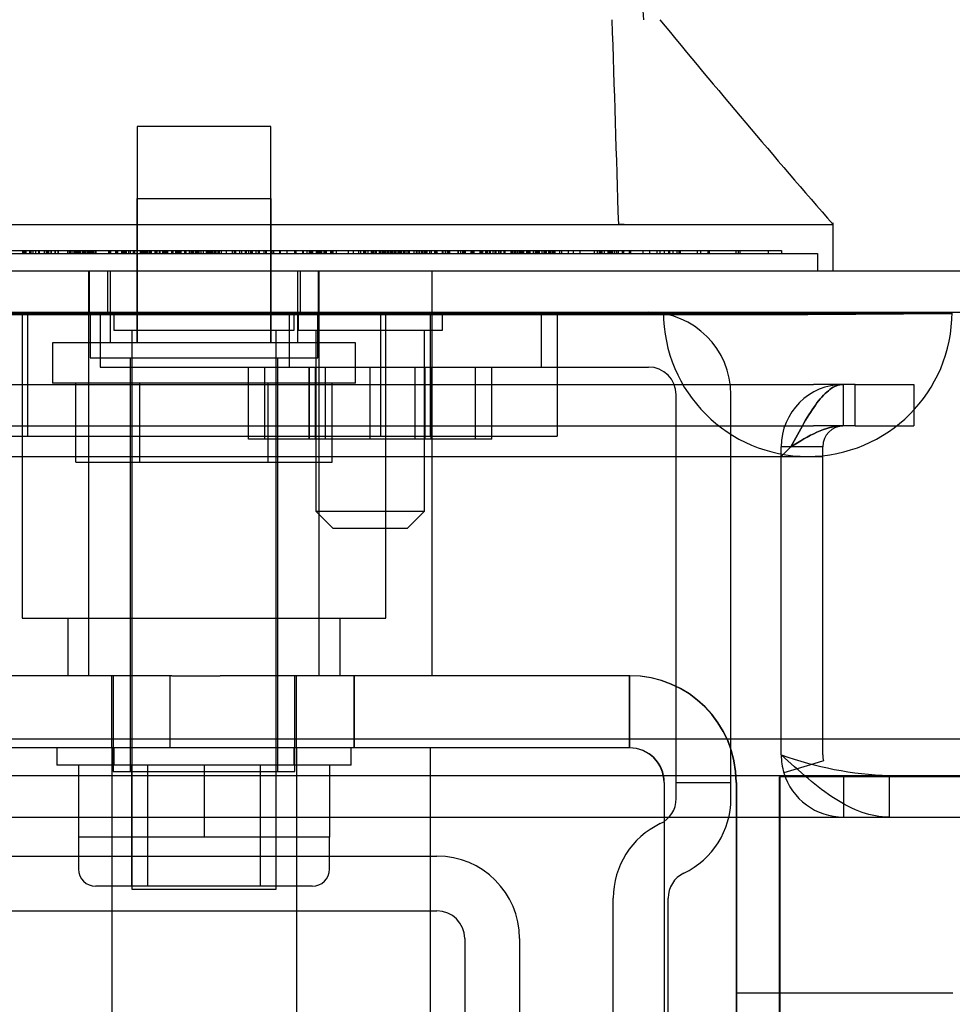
# Model space of a CAD drawing. Header units: inches. Extents: x 1 to 240, y -1 to 159.
# Tile 6 of 103: x 75.39 to 77, y 30.87 to 32.58. Entities that reach past the tile are written whole.
import ezdxf
from ezdxf.enums import TextEntityAlignment as Align
from ezdxf.lldxf.tags import DXFTag

# ---------------------------------------------------------------- set-up
doc = ezdxf.new("R2010")
doc.units = ezdxf.units.IN
doc.header["$MEASUREMENT"] = 0
for name, color, linetype in [('COM43552', 7, 'Continuous'), ('COM43581', 7, 'Continuous'), ('COM54932', 7, 'Continuous'), ('COM55891', 7, 'Continuous'), ('COM56175', 7, 'Continuous'), ('COM70219', 7, 'Continuous'), ('COM70657-10', 7, 'Continuous'), ('Default', 7, 'Continuous'), ('HAN13060', 7, 'Continuous'), ('HAN13060_SCREW', 7, 'Continuous'), ('HAN_NUT', 7, 'Continuous'), ('LAB20180', 7, 'Continuous'), ('LOC13320', 7, 'Continuous'), ('NTS16699', 7, 'Continuous'), ('NTS17050', 7, 'Continuous'), ('ROL87452', 7, 'Continuous'), ('SCS86714', 7, 'Continuous'), ('SPC87323', 7, 'Continuous'), ('STD21879', 7, 'Continuous'), ('STD26057', 7, 'Continuous'), ('WAM30029', 7, 'Continuous')]:
    doc.layers.add(name, color=color, linetype=linetype)
doc.styles.add('SEACAD_Times_New_Roman', font='times.ttf')
tags = doc.linetypes.add('HIDDEN2', pattern=[0.1875, 0.125, -0.0625]).pattern_tags.tags
tags[6:7] = [DXFTag(74, 4), DXFTag(75, 0), DXFTag(340, '0'), DXFTag(46, 0.0), DXFTag(50, 0.0), DXFTag(44, 0.0), DXFTag(45, 0.0)]
tags[4:5] = [DXFTag(74, 4), DXFTag(75, 0), DXFTag(340, '0'), DXFTag(46, 0.0), DXFTag(50, 0.0), DXFTag(44, 0.0), DXFTag(45, 0.0)]
doc.dimstyles.new('HAMMOND_(STH_-_240x160)', dxfattribs={"dimtxt": 1, "dimasz": 1.25, "dimexe": 0.5, "dimexo": 0.5, "dimgap": 0.25, "dimtad": 0, "dimtih": 1, "dimtoh": 1, "dimzin": 0, "dimdsep": 46, "dimtxsty": 'SEACAD_Times_New_Roman', "dimblk1": '_SE_FILLED', "dimblk2": '_SE_FILLED', "dimsah": 1, "dimcen": 0.5, "dimadec": 0, "dimazin": 0, "dimtfac": 0.8, "dimtofl": 0, "dimtmove": 0, "dimatfit": 3, "dimfxl": 1, "dimtolj": 1, "dimtzin": 0, "dimarcsym": 0})

# ---------------------------------------------------------------- blocks, each defined once
blk = doc.blocks.new('SE6')
at = {"layer": 'COM43552', "color": 7, "linetype": 'HIDDEN2'}
for p, q in [((55.3993, 31.9483), (76.7616, 31.9483)), ((76.8336, 31.9483), (76.7616, 31.9483)), ((76.8134, 31.8763), (76.8134, 31.9483)), ((76.8336, 31.8763), (76.8336, 31.9483)), ((55.3993, 31.8763), (76.7616, 31.8763)), ((76.8336, 31.8763), (76.7616, 31.8763)), ((76.7054, 31.8233), (76.7224, 31.8403)), ((76.7054, 31.3334), (76.7054, 31.8233)), ((76.8923, 31.2703), (76.8923, 31.1983)), ((54.2117, 31.1983), (79.2685, 31.1983))]:
    blk.add_line(p, q, dxfattribs=at)
at = {"layer": 'COM43552', "color": 7, "linetype": 'Continuous'}
for p, q in [((76.7054, 31.3063), (76.7054, 31.3334)), ((54.2117, 31.2703), (79.2685, 31.2703))]:
    blk.add_line(p, q, dxfattribs=at)
blk.add_arc((76.9151, 31.8919), 0.622, 250.2958, 267.8973, dxfattribs=at)
at = {"layer": 'COM43552', "color": 7, "linetype": 'HIDDEN2'}
for points, knots in [([(76.8125, 31.9483), (76.805, 31.9481), (76.7975, 31.9451), (76.7824, 31.9341), (76.7749, 31.9261), (76.7599, 31.9061), (76.7524, 31.8942), (76.7374, 31.8683), (76.7299, 31.8543), (76.7224, 31.8403)], [0, 0, 0, 0, 0.25, 0.25, 0.5, 0.5, 0.75, 0.75, 1, 1, 1, 1]), ([(76.7224, 31.8403), (76.7299, 31.8543), (76.7374, 31.8683), (76.7524, 31.8942), (76.7599, 31.9061), (76.7749, 31.9261), (76.7824, 31.9341), (76.7975, 31.9451), (76.805, 31.9481), (76.8125, 31.9483)], [0, 0, 0, 0, 0.25, 0.25, 0.5, 0.5, 0.75, 0.75, 1, 1, 1, 1]), ([(76.8125, 31.8763), (76.7975, 31.8762), (76.7824, 31.8722), (76.7524, 31.8589), (76.7374, 31.8496), (76.7224, 31.8403)], [0, 0, 0, 0, 0.5, 0.5, 1, 1, 1, 1]), ([(76.7224, 31.8403), (76.7374, 31.8496), (76.7524, 31.8589), (76.7824, 31.8722), (76.7975, 31.8762), (76.8125, 31.8763)], [0, 0, 0, 0, 0.5, 0.5, 1, 1, 1, 1]), ([(76.8923, 31.1983), (76.8767, 31.1983), (76.8611, 31.2011), (76.83, 31.212), (76.8144, 31.22), (76.7832, 31.2399), (76.7677, 31.2519), (76.7365, 31.2781), (76.721, 31.2922), (76.7054, 31.3063)], [0, 0, 0, 0, 0.25, 0.25, 0.5, 0.5, 0.75, 0.75, 1, 1, 1, 1])]:
    blk.add_open_spline(points, degree=3, knots=knots, dxfattribs=at)
at = {"layer": 'COM43581', "color": 7, "linetype": 'HIDDEN2'}
for p, q in [((76.8134, 31.8763), (76.8134, 31.9483)), ((76.8336, 31.9483), (76.8586, 31.9483)), ((76.8586, 31.9483), (76.9354, 31.9483)), ((76.9354, 31.9483), (76.9354, 31.8763)), ((76.8336, 31.8763), (76.8586, 31.8763)), ((76.8586, 31.8763), (76.9354, 31.8763)), ((76.7054, 31.8233), (76.7054, 31.8403)), ((76.7774, 31.8403), (76.7054, 31.8403)), ((76.7774, 31.8233), (76.7774, 31.8403)), ((76.7054, 31.8233), (76.7774, 31.8233)), ((76.7774, 31.3334), (76.7774, 31.8233)), ((76.7622, 31.2908), (76.71, 31.2751)), ((76.8134, 31.2703), (76.8134, 31.1983))]:
    blk.add_line(p, q, dxfattribs=at)
at = {"layer": 'COM43581', "color": 7, "linetype": 'Continuous'}
for p, q in [((76.7774, 31.3063), (76.7774, 31.3334)), ((76.7789, 31.2959), (76.7622, 31.2908))]:
    blk.add_line(p, q, dxfattribs=at)
at = {"layer": 'COM43581', "color": 7, "linetype": 'HIDDEN2'}
for centre, radius, start, end in [((76.8134, 31.8403), 0.108, 90, 180), ((76.8134, 31.8403), 0.036, 90, 180), ((76.8134, 31.3063), 0.108, 180, 196.8132), ((76.8134, 31.3063), 0.108, 196.8132, 270)]:
    blk.add_arc(centre, radius, start, end, dxfattribs=at)
at = {"layer": 'COM43581', "color": 7, "linetype": 'Continuous'}
blk.add_arc((76.8134, 31.3063), 0.036, 180, 196.8132, dxfattribs=at)
at = {"layer": 'COM54932', "color": 7, "linetype": 'HIDDEN2'}
for p, q in [((75.5254, 32.0734), (75.5254, 31.9784)), ((75.8529, 32.0734), (75.8529, 31.9784)), ((76.2904, 31.9784), (76.2904, 32.0734)), ((75.5254, 31.9784), (76.4754, 31.9784)), ((76.5234, 31.2584), (76.5234, 31.9304)), ((76.6184, 31.2584), (76.6184, 31.9304)), ((76.5234, 31.2584), (76.6184, 31.2584)), ((76.5234, 31.2304), (76.5234, 31.2584)), ((76.6184, 31.2304), (76.6184, 31.2584)), ((76.4144, 30.1434), (76.4144, 31.0579)), ((76.5094, 30.1434), (76.5094, 31.0579))]:
    blk.add_line(p, q, dxfattribs=at)
for centre, radius, start, end in [((76.4754, 31.9304), 0.143, 0, 90), ((76.4754, 31.9304), 0.048, 0, 90), ((76.4754, 31.2304), 0.048, 295.4244, 0), ((76.4754, 31.2304), 0.143, 295.4244, 0), ((76.5574, 31.0579), 0.143, 115.4244, 180), ((76.5574, 31.0579), 0.048, 115.4244, 180)]:
    blk.add_arc(centre, radius, start, end, dxfattribs=at)
at = {"layer": 'COM55891', "color": 7, "linetype": 'HIDDEN2'}
for p, q in [((75.2015, 31.1309), (76.109, 31.1309)), ((74.639, 31.0359), (76.109, 31.0359)), ((76.157, 30.9879), (76.157, 29.6309)), ((76.252, 30.9879), (76.252, 29.6309))]:
    blk.add_line(p, q, dxfattribs=at)
for radius in [0.143, 0.048]:
    blk.add_arc((76.109, 30.9879), radius, 0, 90, dxfattribs=at)
at = {"layer": 'COM56175', "color": 7, "linetype": 'HIDDEN2'}
for p, q in [((75.6497, 31.4434), (75.2137, 31.4434)), ((75.6459, 31.4434), (75.6459, 31.3184)), ((75.6464, 31.4434), (75.6464, 31.3184)), ((75.6497, 31.4434), (75.7333, 31.4434)), ((76.4429, 31.4434), (75.7333, 31.4434)), ((75.9649, 31.4434), (75.9649, 31.3184)), ((75.9654, 31.4434), (75.9654, 31.3184)), ((76.4424, 31.3184), (76.4424, 31.4434)), ((76.4429, 31.3184), (76.4429, 31.4434)), ((75.6497, 31.3184), (75.2137, 31.3184)), ((75.7333, 31.3184), (75.6497, 31.3184)), ((76.4429, 31.3184), (75.7333, 31.3184)), ((76.5024, 31.2584), (76.5024, 30.5184)), ((76.5029, 31.2584), (76.5029, 30.5184)), ((76.6274, 31.2584), (76.6274, 30.5184)), ((76.6279, 31.2584), (76.6279, 30.5184))]:
    blk.add_line(p, q, dxfattribs=at)
for centre, radius in [((76.4424, 31.2584), 0.185), ((76.4429, 31.2584), 0.185), ((76.4424, 31.2584), 0.06), ((76.4429, 31.2584), 0.06)]:
    blk.add_arc(centre, radius, 0, 90, dxfattribs=at)
at = {"layer": 'COM70219', "color": 7, "linetype": 'HIDDEN2'}
for p, q in [((55.6624, 32.0724), (76.5014, 32.0724)), ((55.6624, 32.0714), (76.5014, 32.0714)), ((55.6624, 32.0694), (76.5014, 32.0694)), ((76.5014, 32.0724), (77.0004, 32.0724)), ((76.5014, 32.0714), (77.0004, 32.0714)), ((76.5014, 32.0694), (76.7514, 32.0694)), ((76.5024, 32.0724), (76.5024, 32.0714)), ((76.5024, 32.0714), (76.7514, 32.0694)), ((76.7514, 32.0694), (77.0004, 32.0714)), ((77.0004, 32.0714), (77.0004, 32.0724)), ((55.6624, 31.8234), (76.5014, 31.8234)), ((76.5014, 31.8234), (76.7514, 31.8234))]:
    blk.add_line(p, q, dxfattribs=at)
blk.add_arc((76.7514, 32.0734), 0.25, 180, 0, dxfattribs=at)
at = {"layer": 'COM70657-10', "color": 7, "linetype": 'Continuous'}
for p, q in [((55.1264, 32.1454), (77.0354, 32.1454)), ((77.0713, 31.3334), (55.0905, 31.3334))]:
    blk.add_line(p, q, dxfattribs=at)
at = {"layer": 'COM70657-10', "color": 7, "linetype": 'HIDDEN2'}
for p, q in [((75.5069, 32.0734), (75.5069, 32.1454)), ((75.5384, 32.1454), (75.5384, 32.0734)), ((75.8724, 32.0734), (75.8724, 32.1454)), ((75.9038, 32.0734), (75.9038, 32.1454)), ((55.1264, 32.0734), (77.0354, 32.0734))]:
    blk.add_line(p, q, dxfattribs=at)
at = {"layer": 'HAN13060', "color": 7, "linetype": 'HIDDEN2'}
for p, q in [((75.5889, 32.2704), (75.8219, 32.2704)), ((75.5889, 32.2704), (75.5889, 32.0204)), ((75.8219, 32.0204), (75.8219, 32.2704)), ((76.4332, 32.2254), (76.4239, 32.2254)), ((75.5058, 31.4434), (75.5058, 32.1454)), ((75.5429, 32.1454), (75.5429, 32.0204)), ((75.8679, 32.0204), (75.8679, 32.1454)), ((75.905, 31.4434), (75.905, 32.1454)), ((76.1009, 31.4434), (76.1009, 32.1454)), ((75.5454, 31.3184), (75.5454, 31.4434)), ((75.8654, 31.3184), (75.8654, 31.4434))]:
    blk.add_line(p, q, dxfattribs=at)
at = {"layer": 'HAN13060', "color": 7, "linetype": 'Continuous'}
for p, q in [((75.1998, 32.2254), (75.6461, 32.2254)), ((75.6461, 32.2254), (75.7646, 32.2254)), ((75.7646, 32.2254), (75.8158, 32.2254)), ((75.8158, 32.2254), (75.964, 32.2254)), ((75.964, 32.2254), (76.4438, 32.2254)), ((76.4438, 32.2254), (76.7952, 32.2254)), ((76.7953, 32.1454), (76.7953, 32.2284))]:
    blk.add_line(p, q, dxfattribs=at)
blk.add_arc((88.9111, 42.7698), 16.0617, 219.37458, 221.03271, dxfattribs=at)
at = {"layer": 'HAN13060', "color": 7, "linetype": 'HIDDEN2'}
for points in [[(76.4677, 32.5804), (76.4596, 32.6642), (76.4515, 32.7479), (76.4434, 32.8316)], [(76.4239, 32.2254), (76.4202, 32.3438), (76.4164, 32.4621), (76.4127, 32.5804)]]:
    blk.add_open_spline(points, degree=3, dxfattribs=at)
at = {"layer": 'HAN13060_SCREW', "color": 7, "linetype": 'HIDDEN2'}
for p, q in [((75.8214, 32.3954), (75.5894, 32.3954)), ((75.5894, 32.3954), (75.5894, 32.0204)), ((75.8214, 32.0204), (75.8214, 32.3954)), ((75.9679, 32.0204), (75.4429, 32.0204)), ((75.4429, 32.0204), (75.4429, 31.9504)), ((75.9679, 31.9504), (75.9679, 32.0204)), ((75.9679, 31.9504), (75.4429, 31.9504)), ((75.4831, 31.8134), (75.4831, 31.9504)), ((75.5942, 31.8134), (75.5942, 31.9504)), ((75.8165, 31.8134), (75.8165, 31.9504)), ((75.9277, 31.8134), (75.9277, 31.9504)), ((75.4831, 31.8134), (75.5942, 31.8134)), ((75.5942, 31.8134), (75.8165, 31.8134)), ((75.8165, 31.8134), (75.9277, 31.8134))]:
    blk.add_line(p, q, dxfattribs=at)
at = {"layer": 'HAN_NUT', "color": 7, "linetype": 'HIDDEN2'}
for p, q in [((75.3994, 32.0734), (75.3994, 31.8584)), ((76.0114, 32.0734), (76.0114, 31.8584)), ((76.0979, 31.8584), (76.0979, 32.0734)), ((76.3174, 32.0734), (76.3174, 31.8584)), ((75.0934, 31.8584), (75.3994, 31.8584)), ((75.3994, 31.8584), (76.0114, 31.8584)), ((76.0114, 31.8584), (76.3174, 31.8584))]:
    blk.add_line(p, q, dxfattribs=at)
at = {"layer": 'LAB20180', "color": 7, "linetype": 'HIDDEN2'}
for p, q in [((74.6155, 32.1754), (76.7684, 32.1754)), ((74.7063, 32.1804), (76.5804, 32.1804)), ((75.3907, 32.1804), (75.3907, 32.1754)), ((75.3921, 32.1811), (75.3921, 32.1748)), ((75.3922, 32.1811), (75.3922, 32.1748)), ((75.3945, 32.1804), (75.3945, 32.1754)), ((75.3957, 32.1811), (75.3957, 32.1748)), ((75.3973, 32.1748), (75.3973, 32.1811)), ((75.4028, 32.1804), (75.4028, 32.1754)), ((75.405, 32.1804), (75.405, 32.1754)), ((75.4053, 32.1811), (75.4053, 32.1748)), ((75.4089, 32.1811), (75.4089, 32.1748)), ((75.4089, 32.1804), (75.4089, 32.1754)), ((75.4134, 32.1804), (75.4134, 32.1754)), ((75.4188, 32.1804), (75.4188, 32.1754)), ((75.4199, 32.1804), (75.4199, 32.1754)), ((75.4282, 32.1804), (75.4282, 32.1754)), ((75.432, 32.1804), (75.432, 32.1754)), ((75.435, 32.1748), (75.435, 32.1811)), ((75.4351, 32.1748), (75.4351, 32.1811)), ((75.4359, 32.1804), (75.4359, 32.1754)), ((75.4403, 32.1804), (75.4403, 32.1754)), ((75.4403, 32.1804), (75.4403, 32.1754)), ((75.4407, 32.1748), (75.4407, 32.1811)), ((75.4476, 32.1748), (75.4476, 32.1811)), ((75.4482, 32.1748), (75.4482, 32.1811)), ((75.452, 32.1804), (75.452, 32.1754)), ((75.453, 32.1748), (75.453, 32.1811)), ((75.4689, 32.1804), (75.4689, 32.1754)), ((75.472, 32.1804), (75.472, 32.1754)), ((75.4734, 32.1804), (75.4734, 32.1754)), ((75.4761, 32.1804), (75.4761, 32.1754)), ((75.4798, 32.1804), (75.4798, 32.1754)), ((75.4817, 32.1804), (75.4817, 32.1754)), ((75.4824, 32.1804), (75.4824, 32.1754)), ((75.4838, 32.1804), (75.4838, 32.1754)), ((75.4852, 32.1804), (75.4852, 32.1754)), ((75.4854, 32.1804), (75.4854, 32.1754)), ((75.4854, 32.1804), (75.4854, 32.1754)), ((75.4858, 32.1804), (75.4858, 32.1754)), ((75.4865, 32.1804), (75.4865, 32.1754)), ((75.4868, 32.1804), (75.4868, 32.1754)), ((75.4872, 32.1804), (75.4872, 32.1754)), ((75.4875, 32.1804), (75.4875, 32.1754)), ((75.488, 32.1804), (75.488, 32.1754)), ((75.4887, 32.1804), (75.4887, 32.1754)), ((75.4903, 32.1748), (75.4903, 32.1811)), ((75.491, 32.1804), (75.491, 32.1754)), ((75.4942, 32.1804), (75.4942, 32.1754)), ((75.4961, 32.1811), (75.4961, 32.1748)), ((75.4971, 32.1748), (75.4971, 32.1811)), ((75.4985, 32.1804), (75.4985, 32.1754)), ((75.5001, 32.1804), (75.5001, 32.1754)), ((75.5029, 32.1804), (75.5029, 32.1754)), ((75.5049, 32.1811), (75.5049, 32.1748)), ((75.5061, 32.1748), (75.5061, 32.1811)), ((75.5063, 32.1811), (75.5063, 32.1748)), ((75.5085, 32.1811), (75.5085, 32.1748)), ((75.5102, 32.1748), (75.5102, 32.1811)), ((75.5122, 32.1804), (75.5122, 32.1754)), ((75.5142, 32.1804), (75.5142, 32.1754)), ((75.5172, 32.1811), (75.5172, 32.1748)), ((75.5179, 32.1811), (75.5179, 32.1748)), ((75.5398, 32.1804), (75.5398, 32.1754)), ((75.5423, 32.1748), (75.5423, 32.1811)), ((75.5438, 32.1748), (75.5438, 32.1811)), ((75.5518, 32.1804), (75.5518, 32.1754)), ((75.5529, 32.1811), (75.5529, 32.1748)), ((75.5555, 32.1748), (75.5555, 32.1811)), ((75.5563, 32.1748), (75.5563, 32.1811)), ((75.5627, 32.1804), (75.5627, 32.1754)), ((75.5638, 32.1748), (75.5638, 32.1811)), ((75.5654, 32.1811), (75.5654, 32.1748)), ((75.5658, 32.1748), (75.5658, 32.1811)), ((75.5661, 32.1804), (75.5661, 32.1754)), ((75.5682, 32.1804), (75.5682, 32.1754)), ((75.5708, 32.1748), (75.5708, 32.1811)), ((75.5754, 32.1748), (75.5754, 32.1811)), ((75.5781, 32.1748), (75.5781, 32.1811)), ((75.5833, 32.1748), (75.5833, 32.1811)), ((75.5847, 32.1804), (75.5847, 32.1754)), ((75.5949, 32.1804), (75.5949, 32.1754)), ((75.5964, 32.1804), (75.5964, 32.1754)), ((75.5969, 32.1804), (75.5969, 32.1754)), ((75.599, 32.1804), (75.599, 32.1754)), ((75.6013, 32.1804), (75.6013, 32.1754)), ((75.602, 32.1804), (75.602, 32.1754)), ((75.6028, 32.1804), (75.6028, 32.1754)), ((75.6052, 32.1748), (75.6052, 32.1811)), ((75.607, 32.1804), (75.607, 32.1754)), ((75.6103, 32.1748), (75.6103, 32.1811)), ((75.6106, 32.1804), (75.6106, 32.1754)), ((75.6113, 32.1804), (75.6113, 32.1754)), ((75.614, 32.1804), (75.614, 32.1754)), ((75.621, 32.1748), (75.621, 32.1811)), ((75.6217, 32.1804), (75.6217, 32.1754)), ((75.6227, 32.1804), (75.6227, 32.1754)), ((75.6235, 32.1748), (75.6235, 32.1811)), ((75.6238, 32.1804), (75.6238, 32.1754)), ((75.6275, 32.1804), (75.6275, 32.1754)), ((75.628, 32.1804), (75.628, 32.1754)), ((75.6289, 32.1804), (75.6289, 32.1754)), ((75.6334, 32.1804), (75.6334, 32.1754)), ((75.6337, 32.1804), (75.6337, 32.1754)), ((75.6347, 32.1804), (75.6347, 32.1754)), ((75.636, 32.1811), (75.636, 32.1748)), ((75.6362, 32.1804), (75.6362, 32.1754)), ((75.637, 32.1804), (75.637, 32.1754)), ((75.6371, 32.1811), (75.6371, 32.1748)), ((75.6388, 32.1804), (75.6388, 32.1754)), ((75.64, 32.1804), (75.64, 32.1754)), ((75.6424, 32.1804), (75.6424, 32.1754)), ((75.6491, 32.1811), (75.6491, 32.1748)), ((75.6496, 32.1804), (75.6496, 32.1754)), ((75.6501, 32.1804), (75.6501, 32.1754)), ((75.6503, 32.1811), (75.6503, 32.1748)), ((75.6515, 32.1804), (75.6515, 32.1754)), ((75.6559, 32.1804), (75.6559, 32.1754)), ((75.6585, 32.1804), (75.6585, 32.1754)), ((75.6589, 32.1804), (75.6589, 32.1754)), ((75.6591, 32.1804), (75.6591, 32.1754)), ((75.6597, 32.1804), (75.6597, 32.1754)), ((75.6603, 32.1804), (75.6603, 32.1754)), ((75.6613, 32.1804), (75.6613, 32.1754)), ((75.6621, 32.1804), (75.6621, 32.1754)), ((75.6623, 32.1804), (75.6623, 32.1754)), ((75.6639, 32.1804), (75.6639, 32.1754)), ((75.665, 32.1804), (75.665, 32.1754)), ((75.6713, 32.1804), (75.6713, 32.1754)), ((75.6719, 32.1804), (75.6719, 32.1754)), ((75.6729, 32.1804), (75.6729, 32.1754)), ((75.6731, 32.1804), (75.6731, 32.1754)), ((75.6737, 32.1804), (75.6737, 32.1754)), ((75.6798, 32.1804), (75.6798, 32.1754)), ((75.68, 32.1804), (75.68, 32.1754)), ((75.6836, 32.1748), (75.6836, 32.1811)), ((75.6851, 32.1804), (75.6851, 32.1754)), ((75.6866, 32.1804), (75.6866, 32.1754)), ((75.687, 32.1804), (75.687, 32.1754)), ((75.6905, 32.1804), (75.6905, 32.1754)), ((75.6919, 32.1804), (75.6919, 32.1754)), ((75.6939, 32.1804), (75.6939, 32.1754)), ((75.6954, 32.1804), (75.6954, 32.1754)), ((75.696, 32.1804), (75.696, 32.1754)), ((75.6961, 32.1804), (75.6961, 32.1754)), ((75.6964, 32.1804), (75.6964, 32.1754)), ((75.6967, 32.1748), (75.6967, 32.1811)), ((75.6998, 32.1804), (75.6998, 32.1754)), ((75.7039, 32.1804), (75.7039, 32.1754)), ((75.7098, 32.1748), (75.7098, 32.1811)), ((75.7103, 32.1804), (75.7103, 32.1754)), ((75.7118, 32.1804), (75.7118, 32.1754)), ((75.7126, 32.1804), (75.7126, 32.1754)), ((75.7126, 32.1804), (75.7126, 32.1754)), ((75.715, 32.1748), (75.715, 32.1811)), ((75.716, 32.1804), (75.716, 32.1754)), ((75.7182, 32.1804), (75.7182, 32.1754)), ((75.7196, 32.1804), (75.7196, 32.1754)), ((75.723, 32.1748), (75.723, 32.1811)), ((75.7241, 32.1804), (75.7241, 32.1754)), ((75.7242, 32.1804), (75.7242, 32.1754)), ((75.725, 32.1804), (75.725, 32.1754)), ((75.7282, 32.1748), (75.7282, 32.1811)), ((75.7302, 32.1804), (75.7302, 32.1754)), ((75.7319, 32.1804), (75.7319, 32.1754)), ((75.7351, 32.1804), (75.7351, 32.1754)), ((75.7439, 32.1804), (75.7439, 32.1754)), ((75.7544, 32.1804), (75.7544, 32.1754)), ((75.7578, 32.1804), (75.7578, 32.1754)), ((75.758, 32.1748), (75.758, 32.1811)), ((75.76, 32.1804), (75.76, 32.1754)), ((75.7675, 32.1748), (75.7675, 32.1811)), ((75.7712, 32.1748), (75.7712, 32.1811)), ((75.7765, 32.1804), (75.7765, 32.1754)), ((75.7784, 32.1811), (75.7784, 32.1748)), ((75.7833, 32.1748), (75.7833, 32.1811)), ((75.7858, 32.1811), (75.7858, 32.1748)), ((75.7881, 32.1804), (75.7881, 32.1754)), ((75.7889, 32.1804), (75.7889, 32.1754)), ((75.7893, 32.1748), (75.7893, 32.1811)), ((75.7949, 32.1811), (75.7949, 32.1748)), ((75.799, 32.1811), (75.799, 32.1748)), ((75.8017, 32.1748), (75.8017, 32.1811)), ((75.8095, 32.1748), (75.8095, 32.1811)), ((75.8119, 32.1811), (75.8119, 32.1748)), ((75.8121, 32.1811), (75.8121, 32.1748)), ((75.8133, 32.1811), (75.8133, 32.1748)), ((75.8227, 32.1748), (75.8227, 32.1811)), ((75.8251, 32.1811), (75.8251, 32.1748)), ((75.8253, 32.1811), (75.8253, 32.1748)), ((75.8257, 32.1811), (75.8257, 32.1748)), ((75.8364, 32.1804), (75.8364, 32.1754)), ((75.8373, 32.1804), (75.8373, 32.1754)), ((75.8488, 32.1804), (75.8488, 32.1754)), ((75.8495, 32.1748), (75.8495, 32.1811)), ((75.8622, 32.1804), (75.8622, 32.1754)), ((75.8627, 32.1748), (75.8627, 32.1811)), ((75.8649, 32.1748), (75.8649, 32.1811)), ((75.8765, 32.1748), (75.8765, 32.1811)), ((75.8768, 32.1811), (75.8768, 32.1748)), ((75.8773, 32.1748), (75.8773, 32.1811)), ((75.878, 32.1748), (75.878, 32.1811)), ((75.8837, 32.1811), (75.8837, 32.1748)), ((75.888, 32.1748), (75.888, 32.1811)), ((75.8882, 32.1748), (75.8882, 32.1811)), ((75.89, 32.1811), (75.89, 32.1748)), ((75.8909, 32.1748), (75.8909, 32.1811)), ((75.8911, 32.1748), (75.8911, 32.1811)), ((75.8912, 32.1811), (75.8912, 32.1748)), ((75.8922, 32.1804), (75.8922, 32.1754)), ((75.8923, 32.1748), (75.8923, 32.1811)), ((75.8937, 32.1748), (75.8937, 32.1811)), ((75.8938, 32.1748), (75.8938, 32.1811)), ((75.9001, 32.1811), (75.9001, 32.1748)), ((75.9005, 32.1748), (75.9005, 32.1811)), ((75.9006, 32.1748), (75.9006, 32.1811)), ((75.9026, 32.1804), (75.9026, 32.1754)), ((75.9041, 32.1748), (75.9041, 32.1811)), ((75.9042, 32.1804), (75.9042, 32.1754)), ((75.9043, 32.1748), (75.9043, 32.1811)), ((75.9044, 32.1811), (75.9044, 32.1748)), ((75.9047, 32.1804), (75.9047, 32.1754)), ((75.907, 32.1748), (75.907, 32.1811)), ((75.9081, 32.1804), (75.9081, 32.1754)), ((75.909, 32.1811), (75.909, 32.1748)), ((75.9127, 32.1811), (75.9127, 32.1748)), ((75.9148, 32.1811), (75.9148, 32.1748)), ((75.915, 32.1811), (75.915, 32.1748)), ((75.9168, 32.1804), (75.9168, 32.1754)), ((75.9248, 32.1811), (75.9248, 32.1748)), ((75.9249, 32.1811), (75.9249, 32.1748)), ((75.9273, 32.1811), (75.9273, 32.1748)), ((75.9274, 32.1811), (75.9274, 32.1748)), ((75.9288, 32.1804), (75.9288, 32.1754)), ((75.9343, 32.1804), (75.9343, 32.1754)), ((75.9558, 32.1748), (75.9558, 32.1811)), ((75.964, 32.1804), (75.964, 32.1754)), ((75.969, 32.1804), (75.969, 32.1811)), ((75.969, 32.1748), (75.969, 32.1754)), ((75.9735, 32.1748), (75.9735, 32.1811)), ((75.9773, 32.1748), (75.9773, 32.1811)), ((75.9817, 32.1811), (75.9817, 32.1748)), ((75.982, 32.1804), (75.982, 32.1754)), ((75.9825, 32.1748), (75.9825, 32.1811)), ((75.9828, 32.1804), (75.9828, 32.1754)), ((75.9858, 32.1748), (75.9858, 32.1811)), ((75.9896, 32.1748), (75.9896, 32.1811)), ((75.9896, 32.1748), (75.9896, 32.1811)), ((75.9897, 32.1748), (75.9897, 32.1811)), ((75.9949, 32.1811), (75.9949, 32.1748)), ((75.9949, 32.1804), (75.9949, 32.1754)), ((75.9972, 32.1804), (75.9972, 32.1754)), ((75.999, 32.1748), (75.999, 32.1811)), ((76.0018, 32.1804), (76.0018, 32.1754)), ((76.002, 32.1748), (76.002, 32.1811)), ((76.0021, 32.1748), (76.0021, 32.1811)), ((76.0035, 32.1804), (76.0035, 32.1754)), ((76.0039, 32.1748), (76.0039, 32.1811)), ((76.0086, 32.1804), (76.0086, 32.1754)), ((76.0094, 32.1804), (76.0094, 32.1754)), ((76.0103, 32.1804), (76.0103, 32.1754)), ((76.0111, 32.1804), (76.0111, 32.1754)), ((76.0117, 32.1804), (76.0117, 32.1754)), ((76.0147, 32.1804), (76.0147, 32.1754)), ((76.0155, 32.1804), (76.0155, 32.1754)), ((76.0177, 32.1804), (76.0177, 32.1754)), ((76.0193, 32.1804), (76.0193, 32.1754)), ((76.0197, 32.1748), (76.0197, 32.1811)), ((76.0197, 32.1804), (76.0197, 32.1754)), ((76.0225, 32.1804), (76.0225, 32.1754)), ((76.0245, 32.1804), (76.0245, 32.1754)), ((76.0271, 32.1804), (76.0271, 32.1754)), ((76.0293, 32.1804), (76.0293, 32.1754)), ((76.0301, 32.1804), (76.0301, 32.1754)), ((76.0314, 32.1804), (76.0314, 32.1754)), ((76.0319, 32.1804), (76.0319, 32.1754)), ((76.0319, 32.1804), (76.0319, 32.1754)), ((76.0351, 32.1804), (76.0351, 32.1754)), ((76.0352, 32.1811), (76.0352, 32.1748)), ((76.0361, 32.1804), (76.0361, 32.1754)), ((76.0365, 32.1804), (76.0365, 32.1754)), ((76.0378, 32.1804), (76.0378, 32.1754)), ((76.0412, 32.1804), (76.0412, 32.1754)), ((76.0438, 32.1804), (76.0438, 32.1754)), ((76.0445, 32.1804), (76.0445, 32.1754)), ((76.0447, 32.1804), (76.0447, 32.1754)), ((76.046, 32.1804), (76.046, 32.1754)), ((76.0477, 32.1804), (76.0477, 32.1754)), ((76.0511, 32.1811), (76.0511, 32.1748)), ((76.0528, 32.1804), (76.0528, 32.1754)), ((76.0532, 32.1804), (76.0532, 32.1754)), ((76.0568, 32.1804), (76.0568, 32.1754)), ((76.0594, 32.1804), (76.0594, 32.1754)), ((76.0597, 32.1804), (76.0597, 32.1754)), ((76.0607, 32.1748), (76.0607, 32.1811)), ((76.0607, 32.1748), (76.0607, 32.1811)), ((76.0608, 32.1804), (76.0608, 32.1754)), ((76.0692, 32.1804), (76.0692, 32.1754)), ((76.0728, 32.1804), (76.0728, 32.1754)), ((76.0739, 32.1748), (76.0739, 32.1811)), ((76.0739, 32.1748), (76.0739, 32.1811)), ((76.0739, 32.1804), (76.0739, 32.1754)), ((76.0777, 32.1804), (76.0777, 32.1754)), ((76.0784, 32.1804), (76.0784, 32.1754)), ((76.0816, 32.1804), (76.0816, 32.1754)), ((76.0833, 32.1748), (76.0833, 32.1811)), ((76.0833, 32.1804), (76.0833, 32.1754)), ((76.0842, 32.1804), (76.0842, 32.1754)), ((76.0868, 32.1804), (76.0868, 32.1754)), ((76.0872, 32.1804), (76.0872, 32.1754)), ((76.0883, 32.1804), (76.0883, 32.1754)), ((76.0901, 32.1804), (76.0901, 32.1754)), ((76.0921, 32.1748), (76.0921, 32.1811)), ((76.0961, 32.1811), (76.0961, 32.1748)), ((76.0965, 32.1748), (76.0965, 32.1811)), ((76.0992, 32.1804), (76.0992, 32.1754)), ((76.1053, 32.1748), (76.1053, 32.1811)), ((76.1068, 32.1811), (76.1068, 32.1748)), ((76.1085, 32.1811), (76.1085, 32.1748)), ((76.1178, 32.1811), (76.1178, 32.1748)), ((76.1192, 32.1811), (76.1192, 32.1748)), ((76.1232, 32.1804), (76.1232, 32.1754)), ((76.1267, 32.1804), (76.1267, 32.1754)), ((76.1288, 32.1804), (76.1288, 32.1754)), ((76.1302, 32.1748), (76.1302, 32.1811)), ((76.1309, 32.1811), (76.1309, 32.1748)), ((76.146, 32.1748), (76.146, 32.1811)), ((76.146, 32.1804), (76.146, 32.1754)), ((76.1497, 32.1804), (76.1497, 32.1754)), ((76.1532, 32.1804), (76.1532, 32.1754)), ((76.1553, 32.1748), (76.1553, 32.1811)), ((76.1553, 32.1804), (76.1553, 32.1754)), ((76.158, 32.1804), (76.158, 32.1754)), ((76.1582, 32.1748), (76.1582, 32.1811)), ((76.1584, 32.1748), (76.1584, 32.1811)), ((76.1685, 32.1748), (76.1685, 32.1811)), ((76.1687, 32.1748), (76.1687, 32.1811)), ((76.1714, 32.1748), (76.1714, 32.1811)), ((76.1715, 32.1748), (76.1715, 32.1811)), ((76.1733, 32.1748), (76.1733, 32.1811)), ((76.1836, 32.1748), (76.1836, 32.1811)), ((76.1845, 32.1748), (76.1845, 32.1811)), ((76.1865, 32.1748), (76.1865, 32.1811)), ((76.1874, 32.1748), (76.1874, 32.1811)), ((76.1877, 32.1811), (76.1877, 32.1748)), ((76.1933, 32.1804), (76.1933, 32.1754)), ((76.1954, 32.1748), (76.1954, 32.1811)), ((76.1968, 32.1748), (76.1968, 32.1811)), ((76.1995, 32.1811), (76.1995, 32.1748)), ((76.1999, 32.1748), (76.1999, 32.1811)), ((76.2009, 32.1811), (76.2009, 32.1748)), ((76.2065, 32.1748), (76.2065, 32.1811)), ((76.21, 32.1748), (76.21, 32.1811)), ((76.2112, 32.1804), (76.2112, 32.1754)), ((76.2154, 32.1811), (76.2154, 32.1748)), ((76.2186, 32.1804), (76.2186, 32.1754)), ((76.219, 32.1748), (76.219, 32.1811)), ((76.2194, 32.1804), (76.2194, 32.1754)), ((76.2253, 32.1748), (76.2253, 32.1811)), ((76.2257, 32.1804), (76.2257, 32.1754)), ((76.2264, 32.1804), (76.2264, 32.1754)), ((76.2376, 32.1804), (76.2376, 32.1754)), ((76.2378, 32.1748), (76.2378, 32.1811)), ((76.2378, 32.1804), (76.2378, 32.1754)), ((76.24, 32.1804), (76.24, 32.1754)), ((76.2406, 32.1804), (76.2406, 32.1754)), ((76.2437, 32.1748), (76.2437, 32.1811)), ((76.2444, 32.1804), (76.2444, 32.1754)), ((76.2472, 32.1804), (76.2472, 32.1754)), ((76.2493, 32.1804), (76.2493, 32.1754)), ((76.2519, 32.1804), (76.2519, 32.1754)), ((76.2536, 32.1804), (76.2536, 32.1754)), ((76.2547, 32.1804), (76.2547, 32.1754)), ((76.2557, 32.1804), (76.2557, 32.1754)), ((76.2571, 32.1804), (76.2571, 32.1754)), ((76.2595, 32.1748), (76.2595, 32.1811)), ((76.2639, 32.1804), (76.2639, 32.1754)), ((76.2656, 32.1804), (76.2656, 32.1754)), ((76.2668, 32.1748), (76.2668, 32.1811)), ((76.267, 32.1804), (76.267, 32.1754)), ((76.2678, 32.1804), (76.2678, 32.1754)), ((76.2679, 32.1804), (76.2679, 32.1754)), ((76.2697, 32.1804), (76.2697, 32.1754)), ((76.2757, 32.1804), (76.2757, 32.1754)), ((76.2794, 32.1804), (76.2794, 32.1754)), ((76.2795, 32.1804), (76.2795, 32.1754)), ((76.2799, 32.1748), (76.2799, 32.1811)), ((76.2817, 32.1804), (76.2817, 32.1754)), ((76.2818, 32.1804), (76.2818, 32.1754)), ((76.2824, 32.1804), (76.2824, 32.1754)), ((76.283, 32.1804), (76.283, 32.1754)), ((76.2846, 32.1804), (76.2846, 32.1754)), ((76.2851, 32.1804), (76.2851, 32.1754)), ((76.2863, 32.1804), (76.2863, 32.1754)), ((76.2913, 32.1748), (76.2913, 32.1811)), ((76.2944, 32.1804), (76.2944, 32.1754)), ((76.2945, 32.1748), (76.2945, 32.1811)), ((76.2945, 32.1804), (76.2945, 32.1754)), ((76.2955, 32.1804), (76.2955, 32.1754)), ((76.2966, 32.1804), (76.2966, 32.1754)), ((76.2984, 32.1804), (76.2984, 32.1754)), ((76.3023, 32.1804), (76.3023, 32.1754)), ((76.3045, 32.1748), (76.3045, 32.1811)), ((76.3054, 32.1804), (76.3054, 32.1754)), ((76.3084, 32.1748), (76.3084, 32.1811)), ((76.3084, 32.1804), (76.3084, 32.1754)), ((76.3088, 32.1804), (76.3088, 32.1754)), ((76.3103, 32.1748), (76.3103, 32.1811)), ((76.3123, 32.1811), (76.3123, 32.1748)), ((76.3132, 32.1804), (76.3132, 32.1754)), ((76.3216, 32.1748), (76.3216, 32.1811)), ((76.3245, 32.1804), (76.3245, 32.1754)), ((76.3247, 32.1811), (76.3247, 32.1748)), ((76.3249, 32.1804), (76.3249, 32.1754)), ((76.3365, 32.1804), (76.3365, 32.1754)), ((76.3448, 32.1804), (76.3448, 32.1754)), ((76.3568, 32.1804), (76.3568, 32.1754)), ((76.3822, 32.1748), (76.3822, 32.1811)), ((76.3869, 32.1804), (76.3869, 32.1754)), ((76.387, 32.1748), (76.387, 32.1811)), ((76.3904, 32.1804), (76.3904, 32.1754)), ((76.3925, 32.1804), (76.3925, 32.1754)), ((76.3954, 32.1748), (76.3954, 32.1811)), ((76.3994, 32.1748), (76.3994, 32.1811)), ((76.4052, 32.1804), (76.4052, 32.1754)), ((76.4073, 32.1804), (76.4073, 32.1754)), ((76.4076, 32.1748), (76.4076, 32.1811)), ((76.4087, 32.1811), (76.4087, 32.1748)), ((76.4107, 32.1804), (76.4107, 32.1754)), ((76.4129, 32.1804), (76.4129, 32.1754)), ((76.4166, 32.1804), (76.4166, 32.1754)), ((76.4202, 32.1811), (76.4202, 32.1748)), ((76.4235, 32.1748), (76.4235, 32.1811)), ((76.43, 32.1804), (76.43, 32.1754)), ((76.4325, 32.1748), (76.4325, 32.1811)), ((76.4421, 32.1804), (76.4421, 32.1754)), ((76.4449, 32.1748), (76.4449, 32.1811)), ((76.4662, 32.1748), (76.4662, 32.1811)), ((76.4773, 32.1804), (76.4773, 32.1754)), ((76.4778, 32.1748), (76.4778, 32.1811)), ((76.4906, 32.1748), (76.4906, 32.1811)), ((76.4953, 32.1804), (76.4953, 32.1754)), ((76.5031, 32.1748), (76.5031, 32.1811)), ((76.5104, 32.1804), (76.5104, 32.1754)), ((76.5119, 32.1804), (76.5119, 32.1754)), ((76.5177, 32.1804), (76.5177, 32.1754)), ((76.5247, 32.1804), (76.5247, 32.1754)), ((76.5283, 32.1804), (76.5283, 32.1754)), ((76.5297, 32.1804), (76.5297, 32.1754)), ((76.5306, 32.1804), (76.5306, 32.1754)), ((76.5598, 32.1804), (76.5598, 32.1754)), ((76.5659, 32.1748), (76.5659, 32.1811)), ((76.5791, 32.1748), (76.5791, 32.1811)), ((76.5804, 32.1804), (76.7059, 32.1804)), ((76.5809, 32.1804), (76.5809, 32.1754)), ((76.6267, 32.1804), (76.6267, 32.1754)), ((76.6311, 32.1804), (76.6311, 32.1754)), ((76.6338, 32.1804), (76.6338, 32.1754)), ((76.6829, 32.1804), (76.6829, 32.1754)), ((76.7059, 32.1804), (76.7059, 32.1754)), ((76.7684, 32.1754), (76.7684, 32.1454))]:
    blk.add_line(p, q, dxfattribs=at)
at = {"layer": 'LOC13320', "color": 7, "linetype": 'HIDDEN2'}
for p, q in [((75.3904, 32.0734), (75.3904, 31.5434)), ((75.5084, 32.0734), (75.5084, 31.9944)), ((75.9024, 31.9944), (75.9024, 32.0734)), ((76.0204, 31.5434), (76.0204, 32.0734)), ((75.5084, 31.9944), (75.9024, 31.9944)), ((75.5774, 31.9944), (75.5774, 31.2774)), ((75.8334, 31.2774), (75.8334, 31.9944)), ((75.3904, 31.5434), (76.0204, 31.5434)), ((75.4694, 31.5434), (75.4694, 31.4434)), ((75.9414, 31.4434), (75.9414, 31.5434)), ((75.5479, 31.4434), (75.5479, 31.2774)), ((75.8629, 31.2774), (75.8629, 31.4434)), ((75.5479, 31.2774), (75.8629, 31.2774))]:
    blk.add_line(p, q, dxfattribs=at)
at = {"layer": 'NTS16699', "color": 7, "linetype": 'HIDDEN2'}
for p, q in [((75.4879, 31.2884), (75.4879, 31.1634)), ((75.5804, 31.0784), (75.5804, 31.2884)), ((75.6074, 31.2884), (75.6074, 31.0784)), ((75.7054, 31.2884), (75.7054, 31.1634)), ((75.8033, 31.0784), (75.8033, 31.2884)), ((75.8304, 31.0784), (75.8304, 31.2884)), ((75.9229, 31.2884), (75.9229, 31.1634)), ((75.5966, 31.1634), (75.4879, 31.1634)), ((75.4879, 31.1634), (75.4879, 31.1084)), ((75.7054, 31.1634), (75.5966, 31.1634)), ((75.8141, 31.1634), (75.7054, 31.1634)), ((75.9229, 31.1634), (75.8141, 31.1634)), ((75.9229, 31.1084), (75.9229, 31.1634)), ((75.8929, 31.0784), (75.5179, 31.0784))]:
    blk.add_line(p, q, dxfattribs=at)
for centre, start, end in [((75.5179, 31.1084), 180, 270), ((75.8929, 31.1084), 270, 0)]:
    blk.add_arc(centre, 0.03, start, end, dxfattribs=at)
at = {"layer": 'NTS17050', "color": 7, "linetype": 'HIDDEN2'}
for p, q in [((75.7826, 31.8534), (75.7826, 31.9784)), ((75.8109, 31.8534), (75.8109, 31.9784)), ((75.8878, 31.8534), (75.8878, 31.9784)), ((75.888, 31.8534), (75.888, 31.9784)), ((75.8984, 31.8534), (75.8984, 31.9784)), ((75.9153, 31.9784), (75.9153, 31.8534)), ((75.9934, 31.8534), (75.9934, 31.9784)), ((76.0715, 31.8534), (76.0715, 31.9784)), ((76.0884, 31.8534), (76.0884, 31.9784)), ((76.0987, 31.8534), (76.0987, 31.9784)), ((76.099, 31.8534), (76.099, 31.9784)), ((76.1759, 31.8534), (76.1759, 31.9784)), ((76.2041, 31.8534), (76.2041, 31.9784)), ((75.8878, 31.8534), (75.7826, 31.8534)), ((76.0987, 31.8534), (75.8878, 31.8534)), ((76.2041, 31.8534), (76.0987, 31.8534))]:
    blk.add_line(p, q, dxfattribs=at)
at = {"layer": 'ROL87452', "color": 7, "linetype": 'HIDDEN2'}
for p, q in [((76.7024, 30.2684), (76.7024, 31.2684)), ((76.7029, 31.2684), (76.7024, 31.2684)), ((76.7029, 31.2684), (76.7029, 30.2684)), ((77.3279, 31.2684), (76.7029, 31.2684)), ((77.0029, 30.8934), (76.7029, 30.8934))]:
    blk.add_line(p, q, dxfattribs=at)
at = {"layer": 'SCS86714', "color": 7, "linetype": 'HIDDEN2'}
for p, q in [((76.6279, 30.8934), (76.6274, 30.8934)), ((77.0029, 30.8934), (76.6279, 30.8934))]:
    blk.add_line(p, q, dxfattribs=at)
at = {"layer": 'SPC87323', "color": 7, "linetype": 'HIDDEN2'}
for p, q in [((75.5454, 31.3184), (75.5454, 30.2884)), ((75.8654, 31.3184), (75.8654, 30.2884)), ((76.0979, 30.4134), (76.0979, 31.3184))]:
    blk.add_line(p, q, dxfattribs=at)
at = {"layer": 'STD21879', "color": 7, "linetype": 'HIDDEN2'}
for p, q in [((75.5491, 32.0734), (75.5491, 32.0422)), ((75.8616, 32.0422), (75.8616, 32.0734)), ((75.5491, 32.0422), (75.8616, 32.0422)), ((75.5804, 32.0422), (75.5804, 31.0734)), ((75.8304, 31.0734), (75.8304, 32.0422)), ((75.5804, 31.0734), (75.8304, 31.0734))]:
    blk.add_line(p, q, dxfattribs=at)
at = {"layer": 'STD26057', "color": 7, "linetype": 'HIDDEN2'}
for p, q in [((75.8684, 32.0734), (75.8684, 32.0424)), ((76.1184, 32.0424), (76.1184, 32.0734)), ((75.8684, 32.0424), (76.1184, 32.0424)), ((75.8994, 32.0424), (75.8994, 31.7284)), ((76.0874, 31.7284), (76.0874, 32.0424)), ((75.8994, 31.7284), (76.0874, 31.7284)), ((75.8994, 31.7284), (75.9294, 31.6984)), ((76.0574, 31.6984), (76.0874, 31.7284)), ((76.0574, 31.6984), (75.9294, 31.6984))]:
    blk.add_line(p, q, dxfattribs=at)
at = {"layer": 'WAM30029', "color": 7, "linetype": 'HIDDEN2'}
for p, q in [((75.4504, 31.3184), (75.4504, 31.2884)), ((75.5491, 31.3184), (75.5491, 31.2884)), ((75.8616, 31.2884), (75.8616, 31.3184)), ((75.9604, 31.2884), (75.9604, 31.3184)), ((75.9604, 31.2884), (75.4504, 31.2884))]:
    blk.add_line(p, q, dxfattribs=at)
blk = doc.blocks.new('DMBLK2879')
at = {"layer": 'Default', "linetype": 'Continuous'}
for points in [[(56.2684, 39.4783), (55.0184, 39.2699), (56.2684, 39.0616)], [(75.8934, 39.4783), (75.8934, 39.0616), (77.1434, 39.2699)]]:
    blk.add_hatch(color=7, dxfattribs=at).paths.add_polyline_path(points)
at = {"layer": 'Default', "color": 7, "linetype": 'Continuous'}
for p, q in [((55.0184, 32.5374), (55.0184, 39.7699)), ((77.1434, 32.1854), (77.1434, 39.7699)), ((55.0184, 39.2699), (63.6337, 39.2699)), ((68.528, 39.2699), (77.1434, 39.2699))]:
    blk.add_line(p, q, dxfattribs=at)
at = {"layer": 'Default', "color": 7, "linetype": 'Continuous', "style": 'SEACAD_Times_New_Roman'}
for s, p in [('22.13', (64.3747, 39.7699)), ('DOOR', (63.9837, 38.2699))]:
    blk.add_text(s, height=1, dxfattribs=at).set_placement(p, align=Align.TOP_LEFT)
blk = doc.blocks.new('_SE_FILLED')
at = {"color": 0}
blk.add_line((0, 0), (-1, 0), dxfattribs=at)
blk.add_solid([(0, 0), (-1, -0.1665), (-1, 0.1665), (0, 0)], dxfattribs=at)
blk = doc.blocks.new('DMBLK2880')
at = {"layer": 'Default', "linetype": 'Continuous'}
for points in [[(75.8934, 39.4783), (75.8934, 39.0616), (77.1434, 39.2699)], [(80.6694, 39.4783), (79.4194, 39.2699), (80.6694, 39.0616)]]:
    blk.add_hatch(color=7, dxfattribs=at).paths.add_polyline_path(points)
at = {"layer": 'Default', "color": 7, "linetype": 'Continuous'}
for p, q in [((77.1434, 32.1854), (77.1434, 39.7699)), ((79.4194, 31.6623), (79.4194, 39.7699)), ((74.6434, 39.2699), (77.1434, 39.2699)), ((79.4194, 39.2699), (80.7183, 39.2699)), ((80.7183, 39.2699), (81.2183, 39.2699))]:
    blk.add_line(p, q, dxfattribs=at)
at = {"layer": 'Default', "color": 7, "linetype": 'Continuous', "style": 'SEACAD_Times_New_Roman'}
blk.add_text('2.28', height=1, dxfattribs=at).set_placement((81.5683, 39.7699), align=Align.TOP_LEFT)

msp = doc.modelspace()

# ---------------------------------------------------------------- block references
at = {"layer": 'Default'}
msp.add_blockref('SE6', (0, 0), dxfattribs=at)

# ---------------------------------------------------------------- dimensions: what is measured, and where the dimension line sits
at = {"layer": 'Default', "color": 7, "linetype": 'Continuous'}
dim = msp.add_linear_dim(base=(77.1433793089, 39.2699213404), p1=(55.0183793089, 32.0374444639), p2=(77.1433793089, 31.6854444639), text='\\A1;<>\\PDOOR', dimstyle='HAMMOND_(STH_-_240x160)', dxfattribs=at)
dim.commit()
dim.dimension.update_dxf_attribs({"geometry": 'DMBLK2879', "text_midpoint": (66.080879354, 39.2699213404), "dimtype": 160})
dim = msp.add_linear_dim(base=(79.4194, 39.2699), p1=(77.1434, 31.6854), p2=(79.4194, 31.1623), text='\\A1;<>', dimstyle='HAMMOND_(STH_-_240x160)', override={"dimtmove": 1}, dxfattribs=at)
dim.commit()
dim.dimension.update_dxf_attribs({"geometry": 'DMBLK2880', "text_midpoint": (81.2183, 39.2699), "dimtype": 160})

doc.saveas('drawing.dxf')
